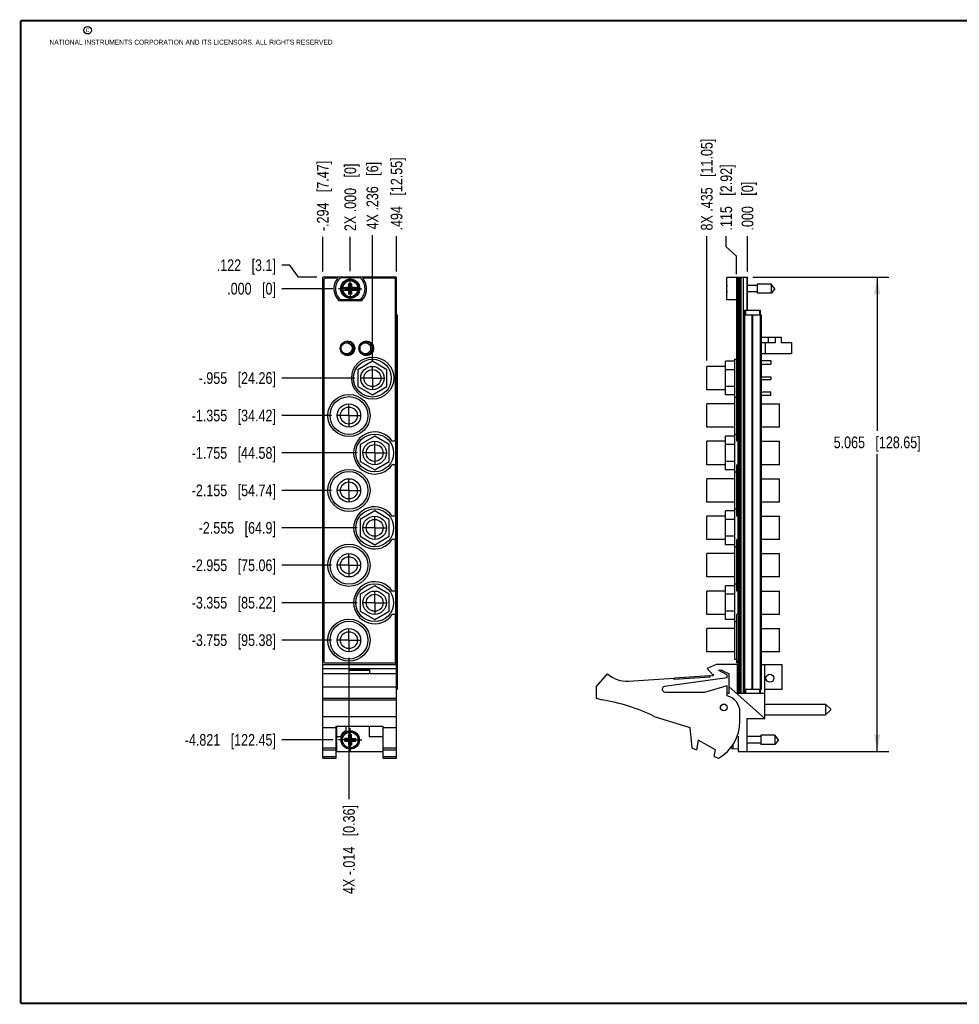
# Model space of a CAD drawing. Header units: inches. Extents: x 0.2 to 16.8, y 0.2 to 10.8.
# Tile 1 of 8: x 0.2 to 10.3, y 0.2 to 10.8. Entities that reach past the tile are written whole.
import ezdxf

# ---------------------------------------------------------------- set-up
doc = ezdxf.new("R2010")
doc.units = ezdxf.units.IN
doc.header["$LTSCALE"] = 0.935
doc.header["$MEASUREMENT"] = 0
doc.linetypes.add('CENTER', pattern=[0.6, 0.375, -0.075, 0.075, -0.075])
doc.layers.get('0').update_dxf_attribs({"linetype": 'CONTINUOUS'})
doc.layers.add('02___PRT_ALL_AXES', color=7, linetype='CONTINUOUS')
doc.layers.add('DIMENSIONS', color=7, linetype='CONTINUOUS')
doc.styles.get("Standard").update_dxf_attribs({"font": 'txt', "width": 0.8})
doc.dimstyles.new('DIMSTYLE_1', dxfattribs={"dimtxt": 0.125, "dimasz": 0.18, "dimexe": 0.18, "dimexo": 0.0625, "dimgap": 0.09, "dimtad": 0, "dimtih": 1, "dimtoh": 1, "dimdec": 3, "dimzin": 4, "dimdsep": 46, "dimtxsty": 'STANDARD', "dimblk": '_FILLED', "dimblk1": '_FILLED', "dimblk2": '_FILLED', "dimcen": 0.09, "dimadec": 0, "dimazin": 0, "dimtp": 0.01, "dimtm": 0.01, "dimtfac": 1, "dimtdec": 3, "dimtofl": 0, "dimtmove": 0, "dimatfit": 3, "dimldrblk": '_FILLED', "dimfxl": 1, "dimtolj": 1, "dimtzin": 4, "dimarcsym": 0})
doc.dimstyles.new('DIMSTYLE_2', dxfattribs={"dimtxt": 0.125, "dimasz": 0.18, "dimexe": 0.18, "dimexo": 0.0625, "dimgap": 0.09, "dimtad": 0, "dimtih": 1, "dimtoh": 1, "dimdec": 3, "dimzin": 4, "dimdsep": 46, "dimtxsty": 'STANDARD', "dimblk": '_FILLED', "dimblk1": '_FILLED', "dimblk2": '_FILLED', "dimcen": 0.09, "dimadec": 0, "dimazin": 0, "dimtp": 0.01, "dimtm": 0.01, "dimtfac": 1, "dimtdec": 3, "dimtofl": 0, "dimtmove": 0, "dimatfit": 3, "dimldrblk": '_FILLED', "dimfxl": 1, "dimtolj": 1, "dimtzin": 4, "dimarcsym": 0})

# ---------------------------------------------------------------- blocks, each defined once
blk = doc.blocks.new('*D0')
at = {"layer": 'DIMENSIONS', "color": 2, "linetype": 'CONTINUOUS'}
for p, q in [((3.125, 8.146), (3.04, 8.146)), ((3.217, 8.016), (3.125, 8.146)), ((3.415, 8.016), (3.217, 8.016))]:
    blk.add_line(p, q, dxfattribs=at)
at = {"layer": 'DIMENSIONS', "color": 2, "linetype": 'CONTINUOUS', "insert": (2.977, 8.208), "char_height": 0.125, "width": 1.025, "attachment_point": 3, "line_spacing_factor": 0.9}
blk.add_mtext('.122{\\Ftxt.shx;\\W1.000000;\\H0.125000; }[3.1]', dxfattribs=at)
blk = doc.blocks.new('_FILLED')
at = {"color": 0, "linetype": 'BYBLOCK'}
blk.add_solid([(0, 0), (-1, 0.174), (-1, -0.174)], dxfattribs=at)
blk = doc.blocks.new('*D1')
at = {"layer": 'DIMENSIONS', "color": 2, "linetype": 'CONTINUOUS'}
blk.add_line((3.82, 6.939), (3.04, 6.939), dxfattribs=at)
at = {"layer": 'DIMENSIONS', "color": 2, "linetype": 'CONTINUOUS', "insert": (2.977, 7.002), "char_height": 0.125, "width": 1.325, "attachment_point": 3, "line_spacing_factor": 0.9}
blk.add_mtext('-.955{\\Ftxt.shx;\\W1.000000;\\H0.125000; }[24.26]', dxfattribs=at)
blk = doc.blocks.new('*D2')
at = {"layer": 'DIMENSIONS', "color": 2, "linetype": 'CONTINUOUS'}
blk.add_line((3.57, 6.539), (3.04, 6.539), dxfattribs=at)
at = {"layer": 'DIMENSIONS', "color": 2, "linetype": 'CONTINUOUS', "insert": (2.977, 6.602), "char_height": 0.125, "width": 1.425, "attachment_point": 3, "line_spacing_factor": 0.9}
blk.add_mtext('-1.355{\\Ftxt.shx;\\W1.000000;\\H0.125000; }[34.42]', dxfattribs=at)
blk = doc.blocks.new('*D3')
at = {"layer": 'DIMENSIONS', "color": 2, "linetype": 'CONTINUOUS'}
blk.add_line((3.845, 6.139), (3.04, 6.139), dxfattribs=at)
at = {"layer": 'DIMENSIONS', "color": 2, "linetype": 'CONTINUOUS', "insert": (2.977, 6.202), "char_height": 0.125, "width": 1.425, "attachment_point": 3, "line_spacing_factor": 0.9}
blk.add_mtext('-1.755{\\Ftxt.shx;\\W1.000000;\\H0.125000; }[44.58]', dxfattribs=at)
blk = doc.blocks.new('*D4')
at = {"layer": 'DIMENSIONS', "color": 2, "linetype": 'CONTINUOUS'}
blk.add_line((3.57, 5.739), (3.04, 5.739), dxfattribs=at)
at = {"layer": 'DIMENSIONS', "color": 2, "linetype": 'CONTINUOUS', "insert": (2.977, 5.802), "char_height": 0.125, "width": 1.425, "attachment_point": 3, "line_spacing_factor": 0.9}
blk.add_mtext('-2.155{\\Ftxt.shx;\\W1.000000;\\H0.125000; }[54.74]', dxfattribs=at)
blk = doc.blocks.new('*D5')
at = {"layer": 'DIMENSIONS', "color": 2, "linetype": 'CONTINUOUS'}
blk.add_line((3.845, 5.339), (3.04, 5.339), dxfattribs=at)
at = {"layer": 'DIMENSIONS', "color": 2, "linetype": 'CONTINUOUS', "insert": (2.977, 5.402), "char_height": 0.125, "width": 1.325, "attachment_point": 3, "line_spacing_factor": 0.9}
blk.add_mtext('-2.555{\\Ftxt.shx;\\W1.000000;\\H0.125000; }[64.9]', dxfattribs=at)
blk = doc.blocks.new('*D6')
at = {"layer": 'DIMENSIONS', "color": 2, "linetype": 'CONTINUOUS'}
blk.add_line((3.57, 4.939), (3.04, 4.939), dxfattribs=at)
at = {"layer": 'DIMENSIONS', "color": 2, "linetype": 'CONTINUOUS', "insert": (2.977, 5.002), "char_height": 0.125, "width": 1.425, "attachment_point": 3, "line_spacing_factor": 0.9}
blk.add_mtext('-2.955{\\Ftxt.shx;\\W1.000000;\\H0.125000; }[75.06]', dxfattribs=at)
blk = doc.blocks.new('*D7')
at = {"layer": 'DIMENSIONS', "color": 2, "linetype": 'CONTINUOUS'}
blk.add_line((3.845, 4.539), (3.04, 4.539), dxfattribs=at)
at = {"layer": 'DIMENSIONS', "color": 2, "linetype": 'CONTINUOUS', "insert": (2.977, 4.602), "char_height": 0.125, "width": 1.425, "attachment_point": 3, "line_spacing_factor": 0.9}
blk.add_mtext('-3.355{\\Ftxt.shx;\\W1.000000;\\H0.125000; }[85.22]', dxfattribs=at)
blk = doc.blocks.new('*D8')
at = {"layer": 'DIMENSIONS', "color": 2, "linetype": 'CONTINUOUS'}
blk.add_line((3.57, 4.139), (3.04, 4.139), dxfattribs=at)
at = {"layer": 'DIMENSIONS', "color": 2, "linetype": 'CONTINUOUS', "insert": (2.977, 4.202), "char_height": 0.125, "width": 1.425, "attachment_point": 3, "line_spacing_factor": 0.9}
blk.add_mtext('-3.755{\\Ftxt.shx;\\W1.000000;\\H0.125000; }[95.38]', dxfattribs=at)
blk = doc.blocks.new('*D9')
at = {"layer": 'DIMENSIONS', "color": 2, "linetype": 'CONTINUOUS'}
blk.add_line((3.584, 3.073), (3.04, 3.073), dxfattribs=at)
at = {"layer": 'DIMENSIONS', "color": 2, "linetype": 'CONTINUOUS', "insert": (2.977, 3.136), "char_height": 0.125, "width": 1.525, "attachment_point": 3, "line_spacing_factor": 0.9}
blk.add_mtext('-4.821{\\Ftxt.shx;\\W1.000000;\\H0.125000; }[122.45]', dxfattribs=at)
blk = doc.blocks.new('*D10')
at = {"layer": 'DIMENSIONS', "color": 2, "linetype": 'CONTINUOUS'}
blk.add_line((3.584, 7.894), (3.04, 7.894), dxfattribs=at)
at = {"layer": 'DIMENSIONS', "color": 2, "linetype": 'CONTINUOUS', "insert": (2.977, 7.957), "char_height": 0.125, "width": 0.825, "attachment_point": 3, "line_spacing_factor": 0.9}
blk.add_mtext('.000{\\Ftxt.shx;\\W1.000000;\\H0.125000; }[0]', dxfattribs=at)
blk = doc.blocks.new('*D11')
at = {"layer": 'DIMENSIONS', "color": 2, "linetype": 'CONTINUOUS'}
blk.add_line((3.477, 8.079), (3.477, 8.447), dxfattribs=at)
at = {"layer": 'DIMENSIONS', "color": 2, "linetype": 'CONTINUOUS', "insert": (3.415, 8.51), "char_height": 0.125, "width": 1.225, "attachment_point": 1, "rotation": 90, "line_spacing_factor": 0.9}
blk.add_mtext('-.294{\\Ftxt.shx;\\W1.000000;\\H0.125000; }[7.47]', dxfattribs=at)
blk = doc.blocks.new('*D12')
at = {"layer": 'DIMENSIONS', "color": 2, "linetype": 'CONTINUOUS'}
blk.add_line((4.008, 7.127), (4.008, 8.465), dxfattribs=at)
at = {"layer": 'DIMENSIONS', "color": 2, "linetype": 'CONTINUOUS', "insert": (3.945, 8.528), "char_height": 0.125, "width": 1.125, "attachment_point": 1, "rotation": 90, "line_spacing_factor": 0.9}
blk.add_mtext('4X .236{\\Ftxt.shx;\\W1.000000;\\H0.125000; }[6]', dxfattribs=at)
blk = doc.blocks.new('*D13')
at = {"layer": 'DIMENSIONS', "color": 2, "linetype": 'CONTINUOUS'}
blk.add_line((4.265, 8.079), (4.265, 8.455), dxfattribs=at)
at = {"layer": 'DIMENSIONS', "color": 2, "linetype": 'CONTINUOUS', "insert": (4.203, 8.517), "char_height": 0.125, "width": 1.225, "attachment_point": 1, "rotation": 90, "line_spacing_factor": 0.9}
blk.add_mtext('.494{\\Ftxt.shx;\\W1.000000;\\H0.125000; }[12.55]', dxfattribs=at)
blk = doc.blocks.new('*D14')
at = {"layer": 'DIMENSIONS', "color": 2, "linetype": 'CONTINUOUS'}
blk.add_line((3.757, 3.952), (3.757, 2.441), dxfattribs=at)
at = {"layer": 'DIMENSIONS', "color": 2, "linetype": 'CONTINUOUS', "insert": (3.695, 2.378), "char_height": 0.125, "width": 1.525, "attachment_point": 3, "rotation": 90, "line_spacing_factor": 0.9}
blk.add_mtext('4X -.014{\\Ftxt.shx;\\W1.000000;\\H0.125000; }[0.36]', dxfattribs=at)
blk = doc.blocks.new('*D15')
at = {"layer": 'DIMENSIONS', "color": 2, "linetype": 'CONTINUOUS'}
blk.add_line((3.771, 8.082), (3.771, 8.447), dxfattribs=at)
at = {"layer": 'DIMENSIONS', "color": 2, "linetype": 'CONTINUOUS', "insert": (3.709, 8.51), "char_height": 0.125, "width": 1.125, "attachment_point": 1, "rotation": 90, "line_spacing_factor": 0.9}
blk.add_mtext('2X .000{\\Ftxt.shx;\\W1.000000;\\H0.125000; }[0]', dxfattribs=at)
blk = doc.blocks.new('*D16')
at = {"layer": 'DIMENSIONS', "color": 2, "linetype": 'CONTINUOUS'}
for p, q in [((8.072, 8.016), (9.525, 8.016)), ((9.4, 8.016), (9.4, 6.377)), ((9.4, 2.951), (9.4, 6.127)), ((7.976, 2.951), (9.525, 2.951))]:
    blk.add_line(p, q, dxfattribs=at)
at = {"layer": 'DIMENSIONS', "color": 2, "linetype": 'CONTINUOUS', "xscale": 0.18, "yscale": 0.18, "zscale": 0.18}
for p, rotation in [((9.4, 8.016), 90), ((9.4, 2.951), 270)]:
    blk.add_blockref('_FILLED', p, dxfattribs=dict(at, rotation=rotation))
at = {"layer": 'DIMENSIONS', "color": 2, "linetype": 'CONTINUOUS', "insert": (9.4, 6.315), "char_height": 0.125, "width": 1.425, "attachment_point": 2, "line_spacing_factor": 0.9}
blk.add_mtext('5.065{\\Ftxt.shx;\\W1.000000;\\H0.125000; }[128.65]', dxfattribs=at)
blk = doc.blocks.new('*D17')
at = {"layer": 'DIMENSIONS', "color": 2, "linetype": 'CONTINUOUS'}
for p, q in [((7.787, 8.34), (7.787, 8.454)), ((7.899, 8.243), (7.787, 8.34)), ((7.899, 8.049), (7.899, 8.243))]:
    blk.add_line(p, q, dxfattribs=at)
at = {"layer": 'DIMENSIONS', "color": 2, "linetype": 'CONTINUOUS', "insert": (7.725, 8.516), "char_height": 0.125, "width": 1.125, "attachment_point": 1, "rotation": 90, "line_spacing_factor": 0.9}
blk.add_mtext('.115{\\Ftxt.shx;\\W1.000000;\\H0.125000; }[2.92]', dxfattribs=at)
blk = doc.blocks.new('*D18')
at = {"layer": 'DIMENSIONS', "color": 2, "linetype": 'CONTINUOUS'}
blk.add_line((7.579, 7.127), (7.579, 8.454), dxfattribs=at)
at = {"layer": 'DIMENSIONS', "color": 2, "linetype": 'CONTINUOUS', "insert": (7.517, 8.516), "char_height": 0.125, "width": 1.525, "attachment_point": 1, "rotation": 90, "line_spacing_factor": 0.9}
blk.add_mtext('8X .435{\\Ftxt.shx;\\W1.000000;\\H0.125000; }[11.05]', dxfattribs=at)
blk = doc.blocks.new('*D19')
at = {"layer": 'DIMENSIONS', "color": 2, "linetype": 'CONTINUOUS'}
blk.add_line((8.014, 8.079), (8.014, 8.454), dxfattribs=at)
at = {"layer": 'DIMENSIONS', "color": 2, "linetype": 'CONTINUOUS', "insert": (7.952, 8.516), "char_height": 0.125, "width": 0.825, "attachment_point": 1, "rotation": 90, "line_spacing_factor": 0.9}
blk.add_mtext('.000{\\Ftxt.shx;\\W1.000000;\\H0.125000; }[0]', dxfattribs=at)

msp = doc.modelspace()

# ---------------------------------------------------------------- linework, layer by layer
at = {"color": 7, "linetype": 'CONTINUOUS'}
for p, q in [((3.4773, 2.8784), (3.4773, 8.0163)), ((4.2653, 8.0163), (3.4773, 8.0163)), ((3.6369, 8.0063), (3.5073, 8.0063)), ((3.6676, 8.0128), (3.8751, 8.0128)), ((4.2353, 8.0063), (3.9058, 8.0063)), ((4.2533, 8.0163), (4.2533, 7.995)), ((4.2653, 2.8784), (4.2653, 8.0163)), ((7.7941, 7.7758), (7.7941, 8.0128)), ((7.9141, 8.0128), (7.7941, 8.0128)), ((7.8991, 6.2643), (7.8991, 8.0063)), ((7.9141, 8.0063), (7.8991, 8.0063)), ((7.9141, 4.4143), (7.9141, 8.0163)), ((7.9141, 8.0163), (8.0141, 8.0163)), ((7.9261, 8.0163), (7.9261, 3.5733)), ((7.9321, 8.0163), (7.9321, 3.5733)), ((7.9441, 8.0163), (7.9441, 3.5733)), ((7.9733, 3.5733), (7.9733, 8.0163)), ((8.0091, 8.0163), (8.0091, 7.6663)), ((8.0141, 7.6663), (8.0141, 8.0163)), ((3.4873, 7.9863), (3.4873, 3.9163)), ((3.6767, 7.9081), (3.7596, 7.9081)), ((3.7228, 7.8826), (3.7228, 7.906)), ((3.7228, 7.8826), (3.8199, 7.906)), ((3.7596, 7.906), (3.7228, 7.906)), ((3.7228, 7.906), (3.8199, 7.8826)), ((3.7576, 7.8372), (3.7851, 7.9514)), ((3.7576, 7.9081), (3.7576, 7.9514)), ((3.7851, 7.8372), (3.7576, 7.9514)), ((3.7576, 7.9514), (3.7851, 7.9514)), ((3.7596, 7.9081), (3.7596, 7.906)), ((3.7596, 7.8826), (3.7831, 7.906)), ((3.7831, 7.8826), (3.7596, 7.906)), ((3.7831, 7.9081), (3.7831, 7.906)), ((3.7831, 7.9081), (3.866, 7.9081)), ((3.8199, 7.906), (3.7831, 7.906)), ((3.7851, 7.9514), (3.7851, 7.9081)), ((3.8199, 7.8826), (3.8199, 7.906)), ((4.2553, 6.2643), (4.2553, 7.9863)), ((7.7941, 7.9081), (7.792, 7.9081)), ((7.9141, 7.9863), (7.8991, 7.9863)), ((8.1178, 7.9294), (8.0141, 7.9294)), ((8.1178, 7.9435), (8.1178, 7.8451)), ((8.2658, 7.9435), (8.1178, 7.9435)), ((8.2658, 7.9435), (8.2658, 7.8451)), ((8.3071, 7.8943), (8.2658, 7.9435)), ((8.3071, 7.8943), (8.2658, 7.8451)), ((3.6767, 7.8805), (3.7596, 7.8805)), ((3.7228, 7.8826), (3.7596, 7.8826)), ((3.7576, 7.8372), (3.7576, 7.8805)), ((3.7851, 7.8372), (3.7576, 7.8372)), ((3.7596, 7.8805), (3.7596, 7.8826)), ((3.7831, 7.8805), (3.7831, 7.8826)), ((3.7831, 7.8826), (3.8199, 7.8826)), ((3.7831, 7.8805), (3.866, 7.8805)), ((3.7851, 7.8805), (3.7851, 7.8372)), ((7.792, 7.8805), (7.7941, 7.8805)), ((8.1178, 7.8593), (8.0141, 7.8593)), ((8.2658, 7.8451), (8.1178, 7.8451)), ((3.8896, 7.7653), (3.6531, 7.7653)), ((3.8751, 7.7758), (3.6676, 7.7758)), ((7.8991, 7.7758), (7.7941, 7.7758)), ((8.0141, 7.6818), (8.0091, 7.6818)), ((4.2653, 7.6163), (4.2771, 7.6163)), ((4.2683, 3.6163), (4.2683, 7.6163)), ((4.2769, 3.6163), (4.2769, 7.6163)), ((4.2771, 3.6163), (4.2771, 7.6163)), ((7.9751, 3.6163), (7.9751, 7.6163)), ((7.9751, 7.6163), (8.163, 7.6163)), ((7.9841, 7.6663), (7.9841, 3.5733)), ((7.9841, 7.6663), (8.1541, 7.6663)), ((7.9941, 7.6663), (7.9941, 7.6163)), ((8.0659, 3.6163), (8.0659, 7.6163)), ((8.0722, 3.6163), (8.0722, 7.6163)), ((8.1441, 7.6663), (8.1441, 7.6163)), ((8.1541, 3.5733), (8.1541, 7.6663)), ((8.1631, 3.6163), (8.1631, 7.6163)), ((8.1631, 7.3773), (8.3741, 7.3773)), ((8.2358, 7.3773), (8.2358, 7.3173)), ((8.3111, 7.3773), (8.3111, 7.3173)), ((8.3741, 7.3773), (8.3741, 7.3173)), ((3.6723, 7.29), (3.6723, 7.2241)), ((3.7423, 7.3256), (3.7323, 7.3256)), ((3.7443, 7.3256), (3.7443, 7.3173)), ((3.7749, 7.3173), (3.7443, 7.3173)), ((3.7923, 7.3038), (3.7923, 7.2104)), ((3.8723, 7.29), (3.8723, 7.2241)), ((3.9749, 7.3173), (3.8998, 7.3173)), ((3.9423, 7.3256), (3.9323, 7.3256)), ((3.9713, 7.3191), (3.9713, 7.3173)), ((3.9923, 7.2104), (3.9923, 7.3038)), ((8.3111, 7.3173), (8.1631, 7.3173)), ((8.2048, 7.3173), (8.2048, 7.1973)), ((8.4841, 7.3173), (8.3741, 7.3173)), ((8.4841, 7.3173), (8.4841, 7.1973)), ((3.7756, 7.1973), (3.6991, 7.1973)), ((3.7323, 7.1886), (3.7423, 7.1886)), ((3.9756, 7.1973), (3.8991, 7.1973)), ((3.9323, 7.1886), (3.9423, 7.1886)), ((8.4841, 7.1973), (8.1631, 7.1973)), ((4.0076, 7.1193), (3.8516, 7.0292)), ((4.1636, 7.0292), (4.0076, 7.1193)), ((7.579, 6.8142), (7.5791, 7.0642)), ((7.7811, 7.0641), (7.5791, 7.0642)), ((7.7811, 6.759), (7.7811, 7.1193)), ((7.8751, 7.1193), (7.7811, 7.1193)), ((7.8751, 7.1411), (7.8751, 6.7371)), ((7.8751, 7.1411), (7.8991, 7.1411)), ((8.1631, 7.1266), (8.2631, 7.1266)), ((8.1631, 7.0866), (8.2631, 7.0866)), ((8.2631, 7.1266), (8.2631, 7.0866)), ((3.8516, 7.0292), (3.8516, 6.8491)), ((4.1636, 6.8491), (4.1636, 7.0292)), ((7.8751, 7.0292), (7.7811, 7.0292)), ((8.1631, 6.9541), (8.2631, 6.9541)), ((8.2631, 6.9541), (8.2631, 6.9241)), ((3.8516, 6.8491), (4.0076, 6.759)), ((4.0076, 6.759), (4.1636, 6.8491)), ((7.8751, 6.8491), (7.7811, 6.8491)), ((8.1631, 6.9241), (8.2631, 6.9241)), ((7.7811, 6.8141), (7.579, 6.8142)), ((7.8751, 6.759), (7.7811, 6.759)), ((7.8751, 6.7371), (7.8991, 6.7371)), ((7.8751, 6.7348), (7.8751, 5.9373)), ((8.1631, 6.7916), (8.263, 6.7916)), ((8.263, 6.7516), (8.1631, 6.7516)), ((8.263, 6.7516), (8.263, 6.7916)), ((7.5811, 6.4143), (7.5811, 6.6643)), ((7.8751, 6.6643), (7.5811, 6.6643)), ((8.1631, 6.6643), (8.3561, 6.6643)), ((8.3561, 6.4143), (8.3561, 6.6643)), ((4.0323, 6.3195), (3.8763, 6.2294)), ((4.1883, 6.2294), (4.0323, 6.3195)), ((7.8751, 6.4143), (7.5811, 6.4143)), ((7.7811, 5.9592), (7.7811, 6.3195)), ((7.8751, 6.3195), (7.7811, 6.3195)), ((7.8751, 6.3413), (7.8991, 6.3413)), ((8.3561, 6.4143), (8.1631, 6.4143)), ((3.8763, 6.2294), (3.8763, 6.0493)), ((4.1883, 6.0493), (4.1883, 6.2294)), ((4.2553, 6.2643), (4.2194, 6.2643)), ((4.2533, 6.2643), (4.2533, 6.0143)), ((7.5811, 6.0143), (7.5811, 6.2643)), ((7.7811, 6.2643), (7.5811, 6.2643)), ((7.8751, 6.2294), (7.7811, 6.2294)), ((7.9141, 6.2643), (7.8991, 6.2643)), ((8.1631, 6.2643), (8.3561, 6.2643)), ((8.3561, 6.0143), (8.3561, 6.2643)), ((3.8763, 6.0493), (4.0323, 5.9592)), ((4.0323, 5.9592), (4.1883, 6.0493)), ((4.2553, 6.0143), (4.2194, 6.0143)), ((4.2553, 5.4643), (4.2553, 6.0143)), ((7.7811, 6.0143), (7.5811, 6.0143)), ((7.8751, 6.0493), (7.7811, 6.0493)), ((7.8991, 5.4643), (7.8991, 6.0143)), ((7.9141, 6.0143), (7.8991, 6.0143)), ((8.3561, 6.0143), (8.1631, 6.0143)), ((7.8751, 5.9592), (7.7811, 5.9592)), ((7.8751, 5.9373), (7.8991, 5.9373)), ((7.8751, 5.9348), (7.8751, 5.1373)), ((7.5811, 5.6143), (7.5811, 5.8643)), ((7.8751, 5.8643), (7.5811, 5.8643)), ((8.1631, 5.8643), (8.3561, 5.8643)), ((8.3561, 5.6143), (8.3561, 5.8643)), ((7.8751, 5.6143), (7.5811, 5.6143)), ((8.3561, 5.6143), (8.1631, 5.6143)), ((4.0323, 5.5195), (3.8763, 5.4294)), ((4.1883, 5.4294), (4.0323, 5.5195)), ((7.7811, 5.1592), (7.7811, 5.5195)), ((7.8751, 5.5195), (7.7811, 5.5195)), ((7.8751, 5.5413), (7.8991, 5.5413)), ((3.8763, 5.4294), (3.8763, 5.2493)), ((4.1883, 5.2493), (4.1883, 5.4294)), ((4.2553, 5.4643), (4.2194, 5.4643)), ((4.2533, 5.4643), (4.2533, 5.2143)), ((7.5811, 5.2143), (7.5811, 5.4643)), ((7.7811, 5.4643), (7.5811, 5.4643)), ((7.8751, 5.4294), (7.7811, 5.4294)), ((7.9141, 5.4643), (7.8991, 5.4643)), ((8.1631, 5.4643), (8.3561, 5.4643)), ((8.3561, 5.2143), (8.3561, 5.4643)), ((3.8763, 5.2493), (4.0323, 5.1592)), ((4.0323, 5.1592), (4.1883, 5.2493)), ((4.2553, 5.2143), (4.2194, 5.2143)), ((4.2553, 4.6643), (4.2553, 5.2143)), ((7.7811, 5.2143), (7.5811, 5.2143)), ((7.8751, 5.2493), (7.7811, 5.2493)), ((7.8751, 5.1592), (7.7811, 5.1592)), ((7.9141, 5.2143), (7.8991, 5.2143)), ((7.8991, 4.6643), (7.8991, 5.2143)), ((8.3561, 5.2143), (8.1631, 5.2143)), ((7.8751, 5.0643), (7.5811, 5.0643)), ((7.5811, 4.8143), (7.5811, 5.0643)), ((7.8751, 5.1373), (7.8991, 5.1373)), ((7.8751, 5.1348), (7.8751, 4.3373)), ((8.1631, 5.0643), (8.3561, 5.0643)), ((8.3561, 4.8143), (8.3561, 5.0643)), ((7.8751, 4.8143), (7.5811, 4.8143)), ((7.8751, 4.7413), (7.8991, 4.7413)), ((8.3561, 4.8143), (8.1631, 4.8143)), ((4.0323, 4.7195), (3.8763, 4.6294)), ((3.8763, 4.6294), (3.8763, 4.4493)), ((4.1883, 4.6294), (4.0323, 4.7195)), ((4.1883, 4.4493), (4.1883, 4.6294)), ((4.2553, 4.6643), (4.2194, 4.6643)), ((4.2533, 4.6643), (4.2533, 4.4143)), ((7.7811, 4.6643), (7.5811, 4.6643)), ((7.5811, 4.4143), (7.5811, 4.6643)), ((7.8751, 4.7195), (7.7811, 4.7195)), ((7.7811, 4.3592), (7.7811, 4.7195)), ((7.8751, 4.6294), (7.7811, 4.6294)), ((7.9141, 4.6643), (7.8991, 4.6643)), ((8.1631, 4.6643), (8.3561, 4.6643)), ((8.3561, 4.4143), (8.3561, 4.6643)), ((3.8763, 4.4493), (4.0323, 4.3592)), ((4.0323, 4.3592), (4.1883, 4.4493)), ((7.8751, 4.4493), (7.7811, 4.4493)), ((4.2553, 4.4143), (4.2194, 4.4143)), ((4.2553, 3.9163), (4.2553, 4.4143)), ((7.7811, 4.4143), (7.5811, 4.4143)), ((7.8751, 4.3592), (7.7811, 4.3592)), ((7.8751, 4.3373), (7.8991, 4.3373)), ((7.8751, 4.3348), (7.8751, 3.9373)), ((7.9142, 4.4143), (7.8991, 4.4143)), ((7.8991, 3.8963), (7.8991, 4.4143)), ((7.9142, 4.4143), (7.9142, 3.9163)), ((8.3561, 4.4143), (8.1631, 4.4143)), ((7.8751, 4.2643), (7.5811, 4.2643)), ((7.5811, 4.0143), (7.5811, 4.2643)), ((8.1631, 4.2643), (8.3561, 4.2643)), ((8.3561, 4.0143), (8.3561, 4.2643)), ((7.8751, 4.0143), (7.5811, 4.0143)), ((8.3561, 4.0143), (8.1631, 4.0143)), ((3.5073, 3.8963), (4.2353, 3.8963)), ((4.2533, 3.9076), (4.2533, 3.8804)), ((7.8751, 3.9373), (7.8991, 3.9373)), ((7.9142, 3.9163), (7.8991, 3.9163)), ((7.9141, 3.8963), (7.8991, 3.8963)), ((7.9141, 3.9076), (7.9142, 3.9163)), ((7.9141, 3.9076), (7.9141, 3.5733)), ((3.4773, 3.8804), (4.2653, 3.8804)), ((3.4773, 3.8374), (4.2653, 3.8374)), ((3.7613, 3.8274), (3.9813, 3.8274)), ((3.7613, 3.7804), (3.7613, 3.8274)), ((3.7613, 3.8204), (3.9813, 3.8204)), ((3.9813, 3.7804), (3.9813, 3.8274)), ((7.6786, 3.8804), (7.5836, 3.8374)), ((7.5836, 3.8374), (7.6436, 3.7674)), ((7.9086, 3.8804), (7.6786, 3.8804)), ((7.7046, 3.8174), (7.7368, 3.8174)), ((7.7046, 3.8174), (7.7986, 3.7704)), ((7.7368, 3.8174), (7.8186, 3.7804)), ((7.9086, 3.5704), (7.9086, 3.8804)), ((8.1631, 3.8804), (8.3836, 3.8804)), ((8.1996, 3.3014), (8.1996, 3.8804)), ((8.3836, 3.6174), (8.3836, 3.8804)), ((4.2653, 3.7804), (3.4773, 3.7804)), ((6.3986, 3.6404), (6.5186, 3.7804)), ((6.7422, 3.7011), (7.2275, 3.7328)), ((7.7986, 3.7354), (7.1296, 3.6451)), ((7.2282, 3.7229), (7.2275, 3.7328)), ((7.2282, 3.7229), (7.6173, 3.7483)), ((7.2347, 3.7383), (7.6089, 3.7628)), ((7.2357, 3.7233), (7.2347, 3.7383)), ((7.6099, 3.7479), (7.6089, 3.7628)), ((7.6167, 3.7583), (7.6486, 3.7604)), ((7.6173, 3.7483), (7.6167, 3.7583)), ((7.6436, 3.7674), (7.6486, 3.775)), ((7.6486, 3.775), (7.6486, 3.7604)), ((7.7986, 3.7354), (7.7986, 3.7704)), ((7.8186, 3.5704), (7.8186, 3.7804)), ((3.4773, 3.6404), (4.2653, 3.6404)), ((4.2653, 3.6163), (4.2769, 3.6163)), ((6.3986, 3.6404), (6.3986, 3.5204)), ((7.1336, 3.5854), (7.5586, 3.5854)), ((7.5586, 3.5854), (7.7986, 3.6554)), ((7.7986, 3.5454), (7.7986, 3.6554)), ((8.1996, 3.3014), (7.8186, 3.642)), ((7.9751, 3.6163), (8.163, 3.6163)), ((7.9941, 3.6163), (7.9941, 3.5733)), ((8.1441, 3.6163), (8.1441, 3.5733)), ((8.1996, 3.6174), (8.3836, 3.6174)), ((3.4773, 3.5204), (4.2653, 3.5204)), ((3.4773, 3.5009), (4.2653, 3.5009)), ((6.3986, 3.5204), (6.4606, 3.5009)), ((7.8186, 3.5704), (7.7986, 3.5704)), ((8.1996, 3.5704), (7.9086, 3.5704)), ((7.9141, 3.5733), (8.1541, 3.5733)), ((8.0136, 3.5733), (8.0136, 3.5704)), ((7.9336, 3.2704), (7.9336, 3.3711)), ((8.1996, 3.4552), (8.8496, 3.4552)), ((8.8996, 3.4052), (8.8496, 3.4552)), ((8.8496, 3.4552), (8.8496, 3.3402)), ((8.8996, 3.3902), (8.8496, 3.3402)), ((8.8996, 3.4052), (8.8996, 3.3902)), ((3.4773, 3.3251), (4.2653, 3.3251)), ((7.0186, 3.3251), (7.3986, 3.2054)), ((8.0116, 3.3014), (8.1996, 3.3014)), ((8.0116, 2.9514), (8.0116, 3.3014)), ((8.1996, 3.3402), (8.8496, 3.3402)), ((3.4773, 3.2054), (3.6193, 3.2054)), ((3.6193, 3.2207), (4.1233, 3.2207)), ((3.6193, 2.8784), (3.6193, 3.2207)), ((3.6253, 3.2207), (3.6253, 2.9514)), ((3.7223, 3.2207), (3.7223, 3.1708)), ((3.9723, 3.2207), (3.9723, 3.1114)), ((4.1233, 2.8784), (4.1233, 3.2207)), ((4.1233, 3.2054), (4.2653, 3.2054)), ((7.3986, 3.2054), (7.4186, 2.9884)), ((3.6253, 3.1114), (3.6692, 3.1114)), ((3.7143, 3.0597), (3.8285, 3.0872)), ((3.7596, 3.0872), (3.7143, 3.0872)), ((3.8284, 3.0596), (3.7143, 3.0872)), ((3.7143, 3.0596), (3.7143, 3.0872)), ((3.7143, 3.0596), (3.7596, 3.0596)), ((3.7576, 3.1305), (3.7851, 3.1305)), ((3.7851, 3.0163), (3.7576, 3.1305)), ((3.7576, 3.0851), (3.7576, 3.1305)), ((3.7576, 3.0163), (3.7851, 3.1305)), ((3.7596, 3.0851), (3.7576, 3.0851)), ((3.7576, 3.0617), (3.7596, 3.0617)), ((3.7576, 3.0163), (3.7576, 3.0617)), ((3.7596, 3.0872), (3.7596, 3.0851)), ((3.7831, 3.0617), (3.7596, 3.0851)), ((3.7596, 3.0617), (3.7831, 3.0851)), ((3.7596, 3.0596), (3.7596, 3.0617)), ((3.7831, 3.0872), (3.8284, 3.0872)), ((3.7831, 3.0872), (3.7831, 3.0851)), ((3.7851, 3.0851), (3.7831, 3.0851)), ((3.7831, 3.0617), (3.7851, 3.0617)), ((3.7831, 3.0596), (3.7831, 3.0617)), ((3.7831, 3.0596), (3.8284, 3.0596)), ((3.7851, 3.0851), (3.7851, 3.1305)), ((3.7851, 3.0617), (3.7851, 3.0163)), ((3.8284, 3.0872), (3.8284, 3.0596)), ((3.9723, 3.1114), (4.1233, 3.1114)), ((7.4886, 3.0692), (7.4686, 2.9692)), ((7.6726, 2.9692), (7.4886, 3.0692)), ((7.9067, 3.1172), (7.9136, 3.1114)), ((7.9136, 3.1114), (7.9136, 2.9514)), ((8.1573, 3.1085), (8.0116, 3.1085)), ((8.3054, 3.1226), (8.1573, 3.1226)), ((8.1573, 3.1226), (8.1573, 3.0242)), ((8.3467, 3.0734), (8.3054, 3.1226)), ((8.3054, 3.1226), (8.3054, 3.0242)), ((8.3467, 3.0734), (8.3054, 3.0242)), ((3.4773, 2.9884), (3.6193, 2.9884)), ((3.4773, 2.9692), (3.6193, 2.9692)), ((3.6253, 2.9514), (4.1233, 2.9514)), ((3.7851, 3.0163), (3.7576, 3.0163)), ((4.1233, 2.9884), (4.2653, 2.9884)), ((4.1233, 2.9692), (4.2653, 2.9692)), ((7.4186, 2.9884), (7.4686, 2.9692)), ((7.658, 2.8963), (7.6726, 2.9692)), ((7.8422, 2.9902), (7.8422, 2.9988)), ((7.8565, 3.0187), (7.8565, 2.9787)), ((7.9136, 2.9754), (7.8565, 2.9787)), ((7.9136, 2.9514), (8.0116, 2.9514)), ((8.1573, 3.0384), (8.0116, 3.0384)), ((8.3054, 3.0242), (8.1573, 3.0242)), ((3.4773, 2.8963), (3.6193, 2.8963)), ((3.4773, 2.8784), (3.6193, 2.8784)), ((4.1233, 2.8963), (4.2653, 2.8963)), ((4.1233, 2.8784), (4.2653, 2.8784)), ((7.658, 2.8963), (7.7046, 2.8784))]:
    msp.add_line(p, q, dxfattribs=at)
at = {"color": 7, "linetype": 'CONTINUOUS', "const_width": 0.02}
for points in [[(0.25, 10.7586), (0.25, 0.2586)], [(16.75, 10.7586), (0.25, 10.7586)], [(0.25, 0.2586), (16.75, 0.2586)]]:
    msp.add_lwpolyline(points, dxfattribs=at)
at = {"color": 2, "linetype": 'CONTINUOUS'}
msp.add_circle((0.9659, 10.6562), 0.0403, dxfattribs=at)
at = {"color": 7, "linetype": 'CONTINUOUS'}
for centre, radius in [((3.7713, 7.8943), 0.1025), ((3.7713, 7.8943), 0.098), ((3.7423, 7.2573), 0.0785), ((3.7323, 7.2573), 0.06), ((3.9423, 7.2573), 0.0785), ((3.9323, 7.2573), 0.06), ((4.0113, 6.9393), 0.225), ((4.0076, 6.9391), 0.202), ((4.0076, 6.9392), 0.125), ((4.0076, 6.9392), 0.091), ((3.7573, 6.5393), 0.225), ((3.7573, 6.5393), 0.202), ((3.7573, 6.5393), 0.125), ((3.7573, 6.5393), 0.0905), ((4.0323, 6.1393), 0.202), ((4.0323, 6.1393), 0.125), ((4.0323, 6.1393), 0.0905), ((3.7573, 5.7393), 0.225), ((3.7573, 5.7393), 0.202), ((3.7573, 5.7393), 0.125), ((3.7573, 5.7393), 0.0905), ((4.0323, 5.3393), 0.202), ((4.0323, 5.3393), 0.125), ((4.0323, 5.3393), 0.0905), ((3.7573, 4.9393), 0.225), ((3.7573, 4.9393), 0.202), ((3.7573, 4.9393), 0.125), ((3.7573, 4.9393), 0.0905), ((4.0323, 4.5393), 0.202), ((4.0323, 4.5393), 0.125), ((4.0323, 4.5393), 0.0905), ((3.7573, 4.1393), 0.225), ((3.7573, 4.1393), 0.202), ((3.7573, 4.1393), 0.125), ((3.7573, 4.1393), 0.0905), ((8.2546, 3.7328), 0.0425), ((7.7616, 3.4204), 0.0365), ((7.7616, 3.4204), 0.035), ((3.7713, 3.0734), 0.098), ((3.7713, 3.0734), 0.0947), ((3.7713, 3.0734), 0.0832)]:
    msp.add_circle(centre, radius, dxfattribs=at)
for centre, radius, start, end in [((3.5073, 7.9863), 0.02, 90, 180), ((3.7713, 7.8943), 0.175, 140.20818, 227.4886), ((3.7713, 7.8943), 0.1575, 131.20295, 228.79705), ((3.7713, 7.8943), 0.1575, 311.20295, 48.79705), ((3.7713, 7.8943), 0.175, 312.5114, 39.79182), ((4.2353, 7.9863), 0.02, 0, 90), ((3.7713, 7.8943), 0.0956, 171.71661, 188.28339), ((3.7713, 7.8943), 0.0947, 8.36374, 171.63626), ((3.7713, 7.8943), 0.0832, 9.53359, 170.46641), ((3.7713, 7.8943), 0.0956, 351.71661, 8.28339), ((8.1044, 7.8943), 0.3127, 172.93864, 177.47432), ((3.7713, 7.8943), 0.0947, 188.36374, 351.63626), ((3.7713, 7.8943), 0.0832, 189.53359, 350.46641), ((8.1044, 7.8943), 0.3127, 182.52568, 187.06119), ((3.7323, 7.2571), 0.0685, 90, 165.56458), ((3.7423, 7.2571), 0.0685, 270, 90), ((3.9323, 7.2571), 0.0685, 90, 165.56458), ((3.9423, 7.2571), 0.0685, 270, 90), ((3.7323, 7.2571), 0.0685, 194.74169, 270), ((3.9323, 7.2571), 0.0685, 194.74169, 270), ((4.0323, 6.1393), 0.225, 33.74899, 326.25101), ((4.0323, 5.3393), 0.225, 33.74899, 326.25101), ((4.0323, 4.5393), 0.225, 33.74899, 326.25101), ((3.5073, 3.9163), 0.02, 180, 270), ((4.2353, 3.9163), 0.02, 270, 360), ((6.7226, 4.0004), 0.3, 227.16657, 273.74672), ((7.1336, 3.6154), 0.03, 97.68448, 270), ((6.1373, 1.5009), 2.026, 64.21446, 80.81669), ((7.7536, 3.3711), 0.18, 0, 75.52249), ((7.4836, 3.2704), 0.45, 299.41364, 360), ((3.7713, 3.0734), 0.109, 116.71426, 159.59683), ((8.1439, 3.0734), 0.313, 194.18575, 195.4149), ((7.8574, 2.9944), 0.0157, 195.4149, 266.69607)]:
    msp.add_arc(centre, radius, start, end, dxfattribs=at)
at = {"layer": '02___PRT_ALL_AXES', "color": 7, "linetype": 'CENTER'}
for p, q in [((3.7713, 7.8943), (3.7713, 8.0194)), ((3.7713, 7.8943), (3.6462, 7.8943)), ((3.7713, 7.8943), (3.7713, 7.7692)), ((3.7713, 7.8943), (3.8964, 7.8943)), ((4.0076, 6.9391), (4.0076, 7.0642)), ((4.0076, 6.9391), (3.8825, 6.9391)), ((4.0076, 6.9391), (4.0076, 6.814)), ((4.0076, 6.9391), (4.1327, 6.9391)), ((3.7573, 6.5393), (3.7573, 6.6644)), ((3.7573, 6.5393), (3.6322, 6.5393)), ((3.7573, 6.5393), (3.7573, 6.4142)), ((3.7573, 6.5393), (3.8824, 6.5393)), ((4.0323, 6.1393), (4.0323, 6.2644)), ((4.0323, 6.1393), (3.9072, 6.1393)), ((4.0323, 6.1393), (4.0323, 6.0142)), ((4.0323, 6.1393), (4.1574, 6.1393)), ((3.7573, 5.7393), (3.7573, 5.8644)), ((3.7573, 5.7393), (3.6322, 5.7393)), ((3.7573, 5.7393), (3.7573, 5.6142)), ((3.7573, 5.7393), (3.8824, 5.7393)), ((4.0323, 5.3393), (4.0323, 5.4644)), ((4.0323, 5.3393), (3.9072, 5.3393)), ((4.0323, 5.3393), (4.1574, 5.3393)), ((4.0323, 5.3393), (4.0323, 5.2142)), ((3.7573, 4.9393), (3.7573, 5.0644)), ((3.7573, 4.9393), (3.6322, 4.9393)), ((3.7573, 4.9393), (3.8824, 4.9393)), ((3.7573, 4.9393), (3.7573, 4.8142)), ((4.0323, 4.5393), (4.0323, 4.6644)), ((4.0323, 4.5393), (3.9072, 4.5393)), ((4.0323, 4.5393), (4.1574, 4.5393)), ((4.0323, 4.5393), (4.0323, 4.4142)), ((3.7573, 4.1393), (3.7573, 4.2644)), ((3.7573, 4.1393), (3.6322, 4.1393)), ((3.7573, 4.1393), (3.8824, 4.1393)), ((3.7573, 4.1393), (3.7573, 4.0142)), ((3.7713, 3.0734), (3.7713, 3.1985)), ((3.7713, 3.0734), (3.6462, 3.0734)), ((3.7713, 3.0734), (3.8964, 3.0734)), ((3.7713, 3.0734), (3.7713, 2.9483))]:
    msp.add_line(p, q, dxfattribs=at)

# ---------------------------------------------------------------- texts
at = {"color": 2, "linetype": 'CONTINUOUS', "char_height": 0.053, "attachment_point": 1, "line_spacing_factor": 0.9}
for s, insert, width in [('c', (0.946, 10.6893), 0.0424), ('NATIONAL INSTRUMENTS CORPORATION AND ITS LICENSORS. ALL RIGHTS RESERVED', (0.5583, 10.5546), 3.0104)]:
    msp.add_mtext(s, dxfattribs=dict(at, insert=insert, width=width))

# ---------------------------------------------------------------- dimensions: what is measured, and where the dimension line sits
at = {"layer": 'DIMENSIONS', "color": 2, "linetype": 'CONTINUOUS'}
for feature_location, offset, dtype, origin, text, picture, middle in [((7.5791, 7.1267), (0, 1.3272), 1, (8.0141, 8.0163), '8X <>', '*D18', (7.5791, 9.2788)), ((3.4773, 8.0788), (0, 0.3682), 1, (3.7713, 8.0194), '-<>', '*D11', (3.4773, 9.122)), ((3.771342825, 8.0819234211), (0, 0.3651114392), 1, (3.771342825, 8.0194234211), '2X <>', '*D15', (3.771342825, 9.0720348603)), ((4.0076, 7.1267), (0, 1.3386), 1, (3.7713, 8.0194), '4X <>', '*D12', (4.0076, 9.0904)), ((3.5837, 3.0734), (-0.5439, 0), 0, (3.6462, 7.8943), '-<>', '*D9', (1.9648, 3.0734)), ((3.5697, 6.5393), (-0.5299, 0), 0, (3.6462, 7.8943), '-<>', '*D2', (2.0148, 6.5393)), ((3.8447, 6.1393), (-0.8049, 0), 0, (3.6462, 7.8943), '-<>', '*D3', (2.0148, 6.1393)), ((3.5697, 5.7393), (-0.5299, 0), 0, (3.6462, 7.8943), '-<>', '*D4', (2.0148, 5.7393)), ((3.5697, 4.9393), (-0.5299, 0), 0, (3.6462, 7.8943), '-<>', '*D6', (2.0148, 4.9393)), ((3.8447, 4.5393), (-0.8049, 0), 0, (3.6462, 7.8943), '-<>', '*D7', (2.0148, 4.5393)), ((3.5697, 4.1393), (-0.5299, 0), 0, (3.6462, 7.8943), '-<>', '*D8', (2.0148, 4.1393)), ((3.82, 6.9391), (-0.7801, 0), 0, (3.6462, 7.8943), '-<>', '*D1', (2.1148, 6.9391)), ((3.8447, 5.3393), (-0.8049, 0), 0, (3.6462, 7.8943), '-<>', '*D5', (2.0648, 5.3393)), ((3.7573, 3.9517), (0, -1.5108), 1, (3.7713, 7.8943), '4X -<>', '*D14', (3.8694, 1.3924))]:
    dim = msp.add_ordinate_dim(feature_location=feature_location, offset=offset, dtype=dtype, origin=origin, text=text, dimstyle='DIMSTYLE_1', dxfattribs=at)
    dim.commit()
    dim.dimension.update_dxf_attribs({"geometry": picture, "text_midpoint": middle})
for feature_location, offset, dtype, origin, picture, middle in [((4.2653, 8.0788), (0, 0.3758), 1, (3.7713, 8.0194), '*D13', (4.2653, 9.1297)), ((7.8990716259, 8.0488234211), (-0.1119184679, 0.405), 0, (8.0140716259, 8.0163234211), '*D17', (7.787153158, 9.0788234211)), ((8.0140716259, 8.0788234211), (0, 0.375), 1, (8.0140716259, 8.0163234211), '*D19', (8.0140716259, 8.9288234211)), ((3.4148, 8.0163), (-0.375, 0.1293), 0, (3.6462, 7.8943), '*D0', (2.2148, 8.1457)), ((3.583742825, 7.8943234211), (-0.5439, 0), 0, (3.646242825, 7.8943234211), '*D10', (2.314842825, 7.8943234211))]:
    dim = msp.add_ordinate_dim(feature_location=feature_location, offset=offset, dtype=dtype, origin=origin, dimstyle='DIMSTYLE_1', dxfattribs=at)
    dim.commit()
    dim.dimension.update_dxf_attribs({"geometry": picture, "text_midpoint": middle})
dim = msp.add_linear_dim(base=(9.3996, 2.9514), p1=(8.0716, 8.0163), p2=(7.9761, 2.9514), angle=270, dimstyle='DIMSTYLE_2', dxfattribs=at)
dim.commit()
dim.dimension.update_dxf_attribs({"geometry": '*D16', "text_midpoint": (9.2496, 6.2522), "dimtype": 160})

doc.saveas('drawing.dxf')
